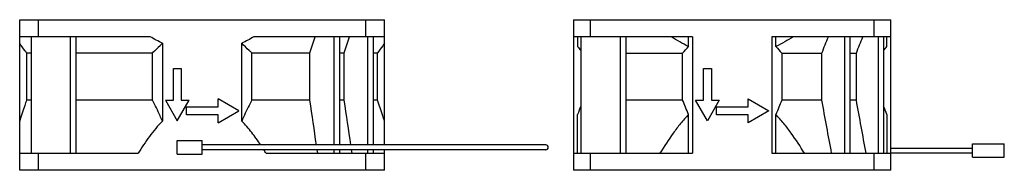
# Model space of a CAD drawing. Header units: millimetres. Extents: x 34 to 283, y 201 to 239.
import ezdxf

# ---------------------------------------------------------------- set-up
doc = ezdxf.new("R2010")
doc.units = ezdxf.units.MM
doc.header["$LTSCALE"] = 28.812596
doc.layers.get('0').update_dxf_attribs({"linetype": 'CONTINUOUS'})

msp = doc.modelspace()

# ---------------------------------------------------------------- linework, layer by layer
at = {"color": 7, "linetype": 'Continuous'}
for p, q in [((34.27, 201.19), (34.27, 239.19)), ((34.27, 239.19), (126.27, 239.19)), ((39.02, 234.89), (39.02, 239.19)), ((121.52, 239.19), (121.52, 234.89)), ((126.27, 207.59), (126.27, 239.19)), ((173.97, 239.19), (173.97, 201.19)), ((173.97, 239.19), (253.97, 239.19)), ((178.22, 234.89), (178.22, 239.19)), ((249.72, 239.19), (249.72, 234.89)), ((253.97, 201.19), (253.97, 239.19)), ((67.2, 234.89), (34.27, 234.89)), ((37.13, 234.89), (37.13, 205.49)), ((47.03, 234.89), (47.03, 205.49)), ((48.45, 234.89), (48.45, 205.49)), ((126.27, 234.89), (93.33, 234.89)), ((113.5, 234.89), (113.5, 207.59)), ((114.92, 234.89), (114.92, 207.59)), ((116.14, 230.85), (117.43, 234.89)), ((121.99, 234.89), (121.99, 207.59)), ((123.4, 234.89), (123.4, 207.59)), ((203.97, 234.89), (173.97, 234.89)), ((174.97, 234.89), (174.97, 232.43)), ((175.78, 234.89), (175.78, 205.49)), ((185.68, 234.89), (185.68, 205.49)), ((187.1, 234.89), (187.1, 205.49)), ((202.94, 232.43), (202.94, 234.89)), ((203.97, 234.89), (203.97, 205.49)), ((253.97, 234.89), (223.97, 234.89)), ((223.97, 234.89), (223.97, 205.49)), ((225, 232.43), (225, 234.89)), ((242.25, 234.89), (242.25, 205.49)), ((243.67, 234.89), (243.67, 205.49)), ((250.74, 234.89), (250.74, 205.49)), ((252.15, 234.89), (252.15, 205.49)), ((252.97, 232.43), (252.97, 234.89)), ((70.27, 233.24), (70.27, 213.63)), ((90.27, 213.63), (90.27, 233.24)), ((36, 230.85), (36, 218.86)), ((36, 230.85), (37.13, 230.85)), ((48.46, 230.85), (67.77, 230.85)), ((67.77, 218.86), (67.77, 230.85)), ((92.77, 230.85), (92.77, 218.86)), ((92.77, 230.85), (107.47, 230.85)), ((107.47, 218.86), (107.47, 230.85)), ((114.92, 230.85), (116.14, 230.85)), ((116.14, 218.86), (116.14, 230.85)), ((123.4, 230.85), (124.54, 230.85)), ((124.54, 218.86), (124.54, 230.85)), ((187.1, 230.78), (201.47, 230.78)), ((201.47, 218.9), (201.47, 230.78)), ((226.47, 230.78), (236.58, 230.78)), ((226.47, 230.78), (226.47, 218.9)), ((236.58, 218.9), (236.58, 230.78)), ((243.67, 230.78), (245.28, 230.78)), ((245.28, 218.9), (245.28, 230.78)), ((73.02, 218.89), (73.02, 226.89)), ((73.02, 226.89), (75.02, 226.89)), ((75.02, 226.89), (75.02, 218.89)), ((206.72, 226.89), (208.72, 226.89)), ((206.72, 218.89), (206.72, 226.89)), ((208.72, 226.89), (208.72, 218.89)), ((37.13, 218.86), (36, 218.86)), ((67.77, 218.86), (48.46, 218.86)), ((71.02, 218.89), (74.02, 213.69)), ((71.02, 218.89), (73.02, 218.89)), ((74.02, 213.69), (77.02, 218.89)), ((75.02, 218.89), (77.02, 218.89)), ((84.32, 217.19), (84.32, 219.19)), ((89.52, 216.19), (84.32, 219.19)), ((107.47, 218.86), (92.77, 218.86)), ((116.14, 218.86), (114.92, 218.86)), ((124.54, 218.86), (123.4, 218.86)), ((201.47, 218.9), (187.1, 218.9)), ((204.72, 218.89), (206.72, 218.89)), ((207.72, 213.69), (204.72, 218.89)), ((210.72, 218.89), (207.72, 213.69)), ((208.72, 218.89), (210.72, 218.89)), ((218.02, 219.19), (223.22, 216.19)), ((218.02, 217.19), (218.02, 219.19)), ((236.58, 218.9), (226.47, 218.9)), ((245.28, 218.9), (243.67, 218.9)), ((76.32, 215.19), (76.32, 217.19)), ((76.32, 217.19), (84.32, 217.19)), ((84.32, 213.19), (89.52, 216.19)), ((210.02, 217.19), (218.02, 217.19)), ((210.02, 215.19), (210.02, 217.19)), ((223.22, 216.19), (218.02, 213.19)), ((84.32, 215.19), (76.32, 215.19)), ((84.32, 213.19), (84.32, 215.19)), ((174.97, 205.49), (174.97, 215.28)), ((202.94, 205.49), (202.94, 215.28)), ((218.02, 215.19), (210.02, 215.19)), ((218.02, 213.19), (218.02, 215.19)), ((225, 205.49), (225, 215.28)), ((252.97, 215.28), (252.97, 205.49)), ((74.02, 205.29), (74.02, 208.69)), ((74.02, 208.69), (80.27, 208.69)), ((80.27, 205.29), (80.27, 208.69)), ((166.99, 207.59), (80.27, 207.59)), ((166.99, 206.39), (80.27, 206.39)), ((109.43, 205.49), (109.3, 206.39)), ((113.5, 206.39), (113.5, 205.49)), ((114.92, 206.39), (114.92, 205.49)), ((118.09, 205.49), (117.96, 206.39)), ((121.99, 206.39), (121.99, 205.49)), ((123.4, 206.39), (123.4, 205.49)), ((126.27, 201.19), (126.27, 206.39)), ((253.97, 206.79), (274.59, 206.79)), ((274.59, 207.89), (282.59, 207.89)), ((274.59, 204.49), (274.59, 207.89)), ((282.59, 204.49), (282.59, 207.89)), ((34.27, 205.49), (64.13, 205.49)), ((39.02, 201.19), (39.02, 205.49)), ((74.02, 205.29), (80.27, 205.29)), ((96.41, 205.49), (126.27, 205.49)), ((121.52, 205.49), (121.52, 201.19)), ((173.97, 205.49), (203.97, 205.49)), ((178.22, 201.19), (178.22, 205.49)), ((223.97, 205.49), (253.97, 205.49)), ((247.74, 205.49), (247.73, 205.52)), ((249.72, 205.49), (249.72, 201.19)), ((253.97, 205.59), (274.59, 205.59)), ((274.59, 204.49), (282.59, 204.49)), ((126.27, 201.19), (34.27, 201.19)), ((253.97, 201.19), (173.97, 201.19))]:
    msp.add_line(p, q, dxfattribs=at)
for centre, radius, start, end in [((213.28, 263.99), 49.64, 219.487, 220.9452), ((164.59, 265.01), 50.32, 317.1228, 319.6413), ((262.78, 264.51), 49.57, 220.3395, 222.8964), ((213.36, 265.09), 51.34, 319.0789, 320.4889), ((84.42, 169.25), 127.14, 21.2238, 22.983), ((340.59, 170.44), 123.98, 156.9945, 158.7987), ((295.92, 169.74), 129.24, 158.3654, 159.3678), ((126.87, 167.75), 134.75, 20.6527, 21.6141), ((33.76, 166.58), 73.75, 31.8497, 32.6867), ((166.99, 206.99), 0.6, 270, 90)]:
    msp.add_arc(centre, radius, start, end, dxfattribs=at)
for points in [[(70.27, 233.24), (69.22, 233.73), (68.19, 234.29), (67.2, 234.89)], [(93.33, 234.89), (92.34, 234.29), (91.32, 233.73), (90.27, 233.24)], [(107.47, 230.85), (107.9, 232.2), (108.33, 233.55), (108.77, 234.89)], [(202.94, 232.43), (201.44, 233.15), (200, 233.99), (198.6, 234.89)], [(229.33, 234.89), (227.94, 233.99), (226.49, 233.15), (225, 232.43)], [(236.58, 230.78), (237.13, 232.15), (237.69, 233.52), (238.24, 234.89)], [(245.28, 230.78), (245.83, 232.15), (246.38, 233.52), (246.93, 234.89)], [(109.12, 207.59), (108.57, 211.35), (108.02, 215.1), (107.47, 218.86)], [(117.78, 207.59), (117.24, 211.35), (116.69, 215.1), (116.14, 218.86)], [(239.05, 205.49), (238.23, 209.96), (237.4, 214.43), (236.58, 218.9)], [(247.73, 205.52), (246.91, 209.98), (246.1, 214.44), (245.28, 218.9)]]:
    msp.add_open_spline(points, degree=3, dxfattribs=at)
for points, knots in [([(36, 230.85), (35.85, 231.04), (35.25, 231.82), (34.68, 232.62), (34.27, 233.24)], [0, 0, 0, 0, 0.245774, 1, 1, 1, 1]), ([(70.27, 233.24), (70.07, 233.03), (69.26, 232.21), (68.42, 231.42), (67.77, 230.85)], [0, 0, 0, 0, 0.251448, 1, 1, 1, 1]), ([(92.77, 230.85), (92.55, 231.04), (91.69, 231.81), (90.87, 232.62), (90.27, 233.24)], [0, 0, 0, 0, 0.248545, 1, 1, 1, 1]), ([(126.27, 233.24), (126.13, 233.03), (125.57, 232.22), (124.99, 231.43), (124.54, 230.85)], [0, 0, 0, 0, 0.254091, 1, 1, 1, 1]), ([(36, 218.86), (35.84, 218.43), (35.23, 216.7), (34.67, 214.95), (34.27, 213.63)], [0, 0, 0, 0, 0.24756, 1, 1, 1, 1]), ([(70.27, 213.63), (70.07, 214.08), (69.28, 215.84), (68.44, 217.58), (67.77, 218.86)], [0, 0, 0, 0, 0.250986, 1, 1, 1, 1]), ([(92.77, 218.86), (92.55, 218.43), (91.67, 216.71), (90.85, 214.96), (90.27, 213.63)], [0, 0, 0, 0, 0.248955, 1, 1, 1, 1]), ([(126.27, 213.63), (126.13, 214.08), (125.58, 215.83), (125, 217.57), (124.54, 218.86)], [0, 0, 0, 0, 0.252248, 1, 1, 1, 1]), ([(70.27, 213.63), (69.08, 212.41), (66.92, 209.77), (65.03, 206.94), (64.13, 205.49)], [0, 0, 0, 0, 0.499932, 1, 1, 1, 1]), ([(95.04, 207.61), (94.33, 208.67), (92.83, 210.76), (91.16, 212.71), (90.27, 213.63)], [0, 0, 0, 0, 0.500018, 1, 1, 1, 1]), ([(202.94, 215.28), (202.24, 214.54), (200.91, 213.01), (198.46, 209.78), (196.8, 207.23), (195.75, 205.49)], [0, 0, 0, 0, 0.25001, 0.500031, 1, 1, 1, 1]), ([(232.19, 205.49), (231.14, 207.23), (229.48, 209.78), (227.02, 213.01), (225.69, 214.54), (225, 215.28)], [0, 0, 0, 0, 0.499969, 0.74999, 1, 1, 1, 1])]:
    msp.add_open_spline(points, degree=3, knots=knots, dxfattribs=at)

doc.saveas('drawing.dxf')
